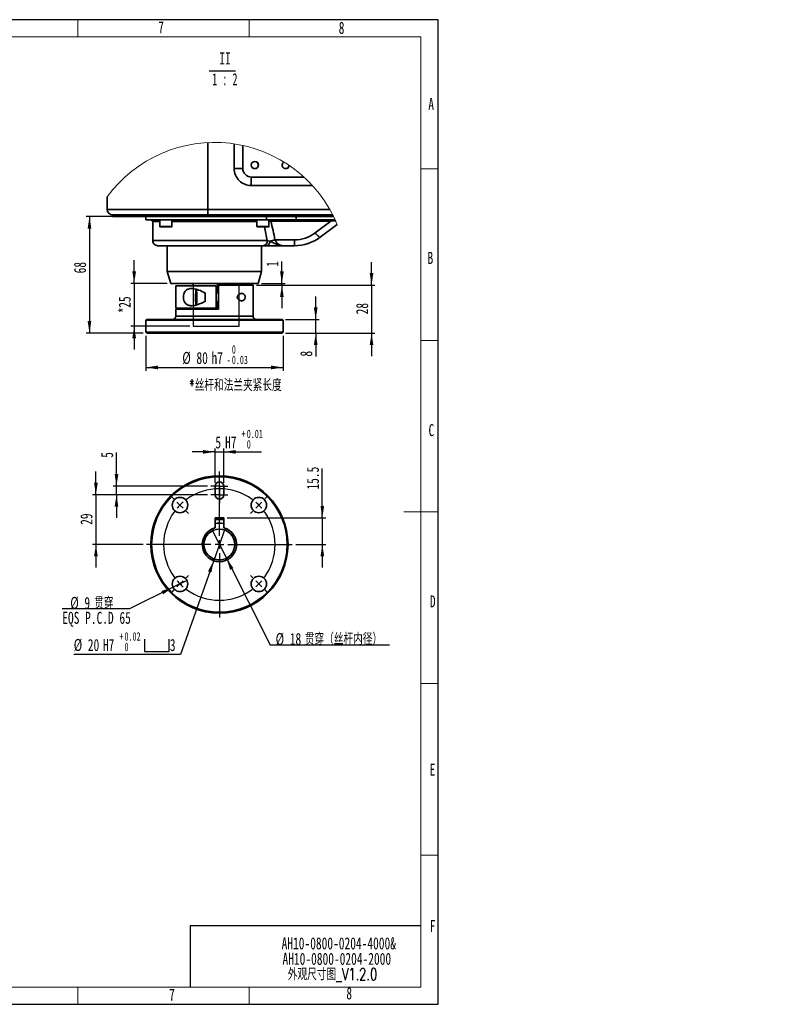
# Model space of a CAD drawing. Header units: millimetres. Extents: x 5 to 517, y 5 to 292.
# Tile 98 of 98: x 293 to 517, y 5 to 292. Entities that reach past the tile are written whole.
import ezdxf

# ---------------------------------------------------------------- set-up
doc = ezdxf.new("R2010")
doc.units = ezdxf.units.MM
doc.layers.add('图框', color=7, linetype='Continuous')
doc.styles.add('SLDTEXTSTYLE1', font='TXT', dxfattribs={"width": 0.7})
doc.styles.add('SLDTEXTSTYLE2', font='TXT', dxfattribs={"width": 0.7, "bigfont": 'bigfont'})
doc.styles.add('SLDTEXTSTYLE3', font='TXT', dxfattribs={"width": 0.62})
doc.dimstyles.new('SLDDIMSTYLE10', dxfattribs={"dimtxt": 3.5, "dimasz": 3.5, "dimexe": 0, "dimexo": 0.0625, "dimgap": 0.875, "dimtad": 2, "dimlfac": 2, "dimrnd": 1e-09, "dimzin": 12, "dimdsep": 46, "dimtxsty": 'SLDTEXTSTYLE1', "dimsah": 1, "dimcen": 0.09, "dimadec": 0, "dimazin": 3, "dimtol": 1, "dimtm": 0.03, "dimtfac": 1, "dimtofl": 0, "dimtmove": 0, "dimatfit": 3, "dimfxl": 0, "dimfrac": 2, "dimtolj": 1, "dimarcsym": 0})
doc.dimstyles.new('SLDDIMSTYLE11', dxfattribs={"dimtxt": 3.5, "dimasz": 3.5, "dimexe": 0, "dimexo": 0.0625, "dimgap": 0.875, "dimtad": 2, "dimlfac": 2, "dimrnd": 1e-09, "dimzin": 12, "dimdsep": 46, "dimtxsty": 'SLDTEXTSTYLE1', "dimsah": 1, "dimcen": 0.09, "dimadec": 0, "dimazin": 3, "dimtfac": 1, "dimtofl": 0, "dimtmove": 0, "dimatfit": 3, "dimfxl": 0, "dimfrac": 2, "dimtolj": 1, "dimtzin": 12, "dimarcsym": 0})
doc.dimstyles.new('SLDDIMSTYLE6', dxfattribs={"dimtxt": 3.5, "dimasz": 3.5, "dimexe": 0, "dimexo": 0.0625, "dimgap": 0.875, "dimtad": 2, "dimlfac": 2, "dimrnd": 1e-09, "dimzin": 12, "dimdsep": 46, "dimtxsty": 'SLDTEXTSTYLE1', "dimsah": 1, "dimcen": 0.09, "dimadec": 0, "dimazin": 3, "dimtfac": 1, "dimtmove": 0, "dimatfit": 0, "dimfxl": 0, "dimfrac": 2, "dimtolj": 1, "dimtzin": 12, "dimarcsym": 0})
doc.dimstyles.new('SLDDIMSTYLE7', dxfattribs={"dimtxt": 3.5, "dimasz": 3.5, "dimexe": 0, "dimexo": 0.0625, "dimgap": 0.875, "dimtad": 2, "dimlfac": 2, "dimrnd": 1e-09, "dimzin": 12, "dimdsep": 46, "dimtxsty": 'SLDTEXTSTYLE1', "dimsah": 1, "dimcen": 0.09, "dimadec": 0, "dimazin": 3, "dimtol": 1, "dimtp": 0.012, "dimtfac": 1, "dimtmove": 0, "dimatfit": 0, "dimfxl": 0, "dimfrac": 2, "dimtolj": 1, "dimarcsym": 0})
doc.dimstyles.new('SLDDIMSTYLE8', dxfattribs={"dimtxt": 3.5, "dimasz": 3.5, "dimexe": 0, "dimexo": 0.0625, "dimgap": 0.875, "dimtad": 0, "dimtih": 1, "dimtoh": 1, "dimlfac": 2, "dimrnd": 1e-09, "dimzin": 12, "dimdsep": 46, "dimtxsty": 'SLDTEXTSTYLE1', "dimblk1": 'NONE', "dimsah": 1, "dimcen": 0, "dimadec": 0, "dimazin": 3, "dimtfac": 1, "dimtmove": 0, "dimatfit": 3, "dimldrblk": 'NONE', "dimfxl": 0, "dimfrac": 2, "dimtolj": 1, "dimtzin": 12, "dimarcsym": 0})
doc.dimstyles.new('SLDDIMSTYLE9', dxfattribs={"dimtxt": 3.5, "dimasz": 3.5, "dimexe": 0, "dimexo": 0.0625, "dimgap": 0.875, "dimtad": 0, "dimtih": 1, "dimtoh": 1, "dimlfac": 2, "dimrnd": 1e-09, "dimzin": 12, "dimdsep": 46, "dimtxsty": 'SLDTEXTSTYLE1', "dimblk1": 'NONE', "dimsah": 1, "dimcen": 0, "dimadec": 0, "dimazin": 3, "dimtol": 1, "dimtp": 0.021, "dimtfac": 1, "dimtmove": 0, "dimatfit": 3, "dimldrblk": 'NONE', "dimfxl": 0, "dimfrac": 2, "dimtolj": 1, "dimarcsym": 0})

# ---------------------------------------------------------------- blocks, each defined once
blk = doc.blocks.new('SW_NOTE_1')
at = {"layer": '图框', "color": 0, "char_height": 3.5, "attachment_point": 2}
for s, insert, style in [('AH10-0800-0204-4000&', (25.54, 4.51), 'SLDTEXTSTYLE1'), ('AH10-0800-0204-2000', (24.97, 0.01), 'SLDTEXTSTYLE1'), ('\\M+18A4F观\\M+18EDA\\M+190A1图_V1.2.0', (23.71, -4.49), 'SLDTEXTSTYLE2')]:
    blk.add_mtext(s, dxfattribs=dict(at, insert=insert, style=style))
blk = doc.blocks.new('_D_29')
at = {"layer": '图框'}
for p, q in [((315.28, 153.53), (315.28, 160.26)), ((347.78, 153.53), (314.28, 153.53)), ((315.28, 153.53), (315.28, 139.03)), ((329.03, 139.03), (314.28, 139.03)), ((315.28, 139.03), (315.28, 132.3))]:
    blk.add_line(p, q, dxfattribs=at)
for points in [[(315.28, 153.53), (315.82, 157.03), (314.74, 157.03)], [(315.28, 139.03), (314.74, 135.53), (315.82, 135.53)]]:
    blk.add_solid(points, dxfattribs=at)
at = {"layer": '图框', "insert": (310.77, 144.75), "char_height": 3.5, "attachment_point": 1, "rotation": 90, "style": 'SLDTEXTSTYLE1'}
blk.add_mtext('29', dxfattribs=at)
blk = doc.blocks.new('_D_30')
at = {"layer": '图框'}
for p, q in [((321.28, 156.03), (321.28, 165.83)), ((347.78, 156.03), (320.28, 156.03)), ((321.28, 153.53), (321.28, 156.03)), ((347.78, 153.53), (320.28, 153.53)), ((321.28, 153.53), (321.28, 146.8))]:
    blk.add_line(p, q, dxfattribs=at)
for points in [[(321.28, 156.03), (321.82, 159.53), (320.74, 159.53)], [(321.28, 153.53), (320.74, 150.03), (321.82, 150.03)]]:
    blk.add_solid(points, dxfattribs=at)
at = {"layer": '图框', "insert": (316.77, 164.29), "char_height": 3.5, "attachment_point": 1, "rotation": 90, "style": 'SLDTEXTSTYLE1'}
blk.add_mtext('5', dxfattribs=at)
blk = doc.blocks.new('_D_31')
at = {"layer": '图框'}
for p, q in [((350.03, 157.03), (350.03, 167.03)), ((352.53, 157.03), (352.53, 167.03)), ((350.03, 166.03), (343.3, 166.03)), ((350.03, 166.03), (352.53, 166.03)), ((352.53, 166.03), (363.56, 166.03))]:
    blk.add_line(p, q, dxfattribs=at)
for points in [[(350.03, 166.03), (346.53, 166.56), (346.53, 165.49)], [(352.53, 166.03), (356.03, 165.49), (356.03, 166.56)]]:
    blk.add_solid(points, dxfattribs=at)
at = {"layer": '图框', "attachment_point": 1, "style": 'SLDTEXTSTYLE1'}
for s, insert, char_height in [('0.01', (359.26, 172.5), 2.45), ('5', (350.09, 170.54), 3.5), ('H7', (352.94, 170.54), 3.5), ('+', (357.75, 172.5), 2.45), ('0', (359.26, 169.46), 2.45)]:
    blk.add_mtext(s, dxfattribs=dict(at, insert=insert, char_height=char_height))
blk = doc.blocks.new('_D_32')
at = {"layer": '图框'}
for p, q in [((337.77, 126.55), (325.04, 120.26)), ((341.81, 128.54), (337.77, 126.55)), ((325.04, 120.26), (305.47, 120.26))]:
    blk.add_line(p, q, dxfattribs=at)
blk.add_solid([(337.77, 126.55), (334.39, 125.48), (334.87, 124.51)], dxfattribs=at)
at = {"layer": '图框', "char_height": 3.5, "attachment_point": 1}
for s, insert, style in [('%%c', (307.81, 123.75), 'SLDTEXTSTYLE1'), ('9', (311.93, 123.73), 'SLDTEXTSTYLE1'), ('贯\\M+190FA', (314.77, 123.73), 'SLDTEXTSTYLE2'), ('EQS P.C.D 65', (305.47, 119.4), 'SLDTEXTSTYLE1')]:
    blk.add_mtext(s, dxfattribs=dict(at, insert=insert, style=style))
blk = doc.blocks.new('_None')
blk = doc.blocks.new('_D_33')
at = {"layer": '图框'}
for p, q in [((381.28, 146.78), (381.28, 161.18)), ((353.53, 146.78), (382.28, 146.78)), ((381.28, 146.78), (381.28, 139.03)), ((373.53, 139.03), (382.28, 139.03)), ((381.28, 139.03), (381.28, 132.3))]:
    blk.add_line(p, q, dxfattribs=at)
for points in [[(381.28, 146.78), (381.82, 150.28), (380.74, 150.28)], [(381.28, 139.03), (380.74, 135.53), (381.82, 135.53)]]:
    blk.add_solid(points, dxfattribs=at)
at = {"layer": '图框', "insert": (376.77, 155.04), "char_height": 3.5, "attachment_point": 1, "rotation": 90, "style": 'SLDTEXTSTYLE1'}
blk.add_mtext('15.5', dxfattribs=at)
blk = doc.blocks.new('SW_SYMBOL_HOLE_SPOT')
at = {"layer": '图框', "color": 0}
for p, q in [((0, 875), (0, 75)), ((1600, 75), (1600, 875)), ((0, 75), (1600, 75))]:
    blk.add_line(p, q, dxfattribs=at)
blk = doc.blocks.new('_D_34')
at = {"layer": '图框'}
for p, q in [((352.95, 143.75), (349.61, 134.32)), ((349.61, 134.32), (339.95, 106.97)), ((339.95, 106.97), (308.81, 106.97))]:
    blk.add_line(p, q, dxfattribs=at)
blk.add_solid([(349.61, 134.32), (347.94, 131.2), (348.95, 130.84)], dxfattribs=at)
at = {"layer": '图框', "xscale": 0.004511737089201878, "yscale": 0.004511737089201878, "zscale": 0.004511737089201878}
blk.add_blockref('SW_SYMBOL_HOLE_SPOT', (329.46, 107.49), dxfattribs=at)
at = {"layer": '图框', "attachment_point": 1, "style": 'SLDTEXTSTYLE1'}
for s, insert, char_height in [('+', (322.12, 113.45), 2.45), ('0.02', (323.63, 113.45), 2.45), ('%%c', (308.81, 111.49), 3.5), ('20', (312.92, 111.48), 3.5), ('H7', (317.31, 111.48), 3.5), ('0', (323.63, 110.4), 2.45), ('3', (336.82, 111.48), 3.5)]:
    blk.add_mtext(s, dxfattribs=dict(at, insert=insert, char_height=char_height))
blk = doc.blocks.new('_D_35')
at = {"layer": '图框'}
for p, q in [((349.25, 143.05), (353.31, 135.02)), ((353.31, 135.02), (366.08, 109.76)), ((366.08, 109.76), (400.87, 109.76))]:
    blk.add_line(p, q, dxfattribs=at)
blk.add_solid([(353.31, 135.02), (354.41, 131.65), (355.37, 132.14)], dxfattribs=at)
at = {"layer": '图框', "char_height": 3.5, "attachment_point": 1}
for s, insert, style in [('%%c', (367.67, 113.24), 'SLDTEXTSTYLE1'), ('18', (371.79, 113.23), 'SLDTEXTSTYLE1'), ('贯\\M+190FA\\M+18169丝\\M+19E57\\M+193E0\\M+18C61\\M+1816A', (376.17, 113.23), 'SLDTEXTSTYLE2')]:
    blk.add_mtext(s, dxfattribs=dict(at, insert=insert, style=style))
blk = doc.blocks.new('SW_CENTERMARKSYMBOL_2')
at = {"layer": '图框', "color": 0}
for p, q in [((0, 2.5), (0, 21.25)), ((-2.5, 0), (-21.25, 0)), ((0, 0), (-1.25, 0)), ((0, 0), (0, 1.25)), ((0, 0), (0, -1.25)), ((0, 0), (1.25, 0)), ((2.5, 0), (21.25, 0)), ((0, -2.5), (0, -21.25))]:
    blk.add_line(p, q, dxfattribs=at)
blk = doc.blocks.new('SW_CENTERMARKSYMBOL_3')
at = {"layer": '图框', "color": 0}
for p, q in [((-1.77, 1.77), (-2.47, 2.47)), ((0, 0), (-0.88, 0.88)), ((0, 0), (0.88, -0.88)), ((11.49, -8.99), (11.49, 1.25)), ((22.98, 0), (22.1, -0.88)), ((22.98, 0), (23.86, 0.88)), ((24.75, 1.77), (25.46, 2.47)), ((1.77, -1.77), (2.47, -2.47)), ((21.21, -1.77), (20.51, -2.47)), ((11.49, -11.49), (11.49, -10.24)), ((8.99, -11.49), (-1.25, -11.49)), ((11.49, -11.49), (10.24, -11.49)), ((11.49, -11.49), (11.49, -12.74)), ((11.49, -11.49), (12.74, -11.49)), ((11.49, -13.99), (11.49, -24.23)), ((13.99, -11.49), (24.23, -11.49)), ((0, -22.98), (0.88, -22.1)), ((1.77, -21.21), (2.47, -20.51)), ((21.21, -21.21), (20.51, -20.51)), ((22.98, -22.98), (22.1, -22.1)), ((-1.77, -24.75), (-2.47, -25.46)), ((0, -22.98), (-0.88, -23.86)), ((22.98, -22.98), (23.86, -23.86)), ((24.75, -24.75), (25.46, -25.46))]:
    blk.add_line(p, q, dxfattribs=at)
for start, end in [(53.8147, 126.1853), (135, 139.4074), (130.5926, 135), (45, 49.4074), (40.5926, 45), (143.8147, 216.1853), (323.8147, 36.1853), (220.5926, 225), (315, 319.4074), (225, 229.4074), (233.8147, 306.1853), (310.5926, 315)]:
    blk.add_arc((11.49, -11.49), 16.25, start, end, dxfattribs=at)
blk = doc.blocks.new('SW_CENTERMARKSYMBOL_4')
at = {"layer": '图框', "color": 0}
for p, q in [((-1.25, 0), (-2.5, 0)), ((0, 0), (-1.25, 0)), ((0, 1.25), (0, 2.5)), ((0, 0), (0, 1.25)), ((0, 0), (0, -1.25)), ((0, 0), (1.25, 0)), ((1.25, 0), (2.5, 0)), ((0, -1.25), (0, -2.5))]:
    blk.add_line(p, q, dxfattribs=at)
blk = doc.blocks.new('SW_CENTERMARKSYMBOL_5')
at = {"layer": '图框', "color": 0}
for p, q in [((-1.25, 0), (-2.5, 0)), ((0, 0), (-1.25, 0)), ((0, 1.25), (0, 2.5)), ((0, 0), (0, 1.25)), ((0, 0), (0, -1.25)), ((0, 0), (1.25, 0)), ((1.25, 0), (2.5, 0)), ((0, -1.25), (0, -2.5))]:
    blk.add_line(p, q, dxfattribs=at)
blk = doc.blocks.new('_D_36')
at = {"layer": '图框'}
for p, q in [((326.43, 215.13), (326.43, 221.86)), ((336.09, 215.13), (325.43, 215.13)), ((326.43, 215.13), (326.43, 202.63)), ((342.65, 202.63), (325.43, 202.63)), ((326.43, 202.63), (326.43, 195.9))]:
    blk.add_line(p, q, dxfattribs=at)
for points in [[(326.43, 215.13), (326.97, 218.63), (325.89, 218.63)], [(326.43, 202.63), (325.89, 199.13), (326.97, 199.13)]]:
    blk.add_solid(points, dxfattribs=at)
at = {"layer": '图框', "char_height": 3.5, "attachment_point": 1, "rotation": 90, "style": 'SLDTEXTSTYLE1'}
for s, insert in [('25', (321.92, 208.02)), ('*', (321.92, 206.49))]:
    blk.add_mtext(s, dxfattribs=dict(at, insert=insert))
blk = doc.blocks.new('_D_37')
at = {"layer": '图框'}
for p, q in [((329.84, 199.88), (329.84, 189.63)), ((369.84, 199.88), (369.84, 189.63)), ((329.84, 190.63), (369.84, 190.63))]:
    blk.add_line(p, q, dxfattribs=at)
for points in [[(329.84, 190.63), (333.34, 190.09), (333.34, 191.17)], [(369.84, 190.63), (366.34, 191.17), (366.34, 190.09)]]:
    blk.add_solid(points, dxfattribs=at)
at = {"layer": '图框', "attachment_point": 1, "style": 'SLDTEXTSTYLE1'}
for s, insert, char_height in [('%%c', (340.47, 195.16), 3.5), ('80', (344.58, 195.14), 3.5), ('h7', (348.96, 195.14), 3.5), ('0', (354.91, 197.11), 2.45), ('-', (353.4, 194.06), 2.45), ('0.03', (354.91, 194.06), 2.45)]:
    blk.add_mtext(s, dxfattribs=dict(at, insert=insert, char_height=char_height))
blk = doc.blocks.new('_D_38')
at = {"layer": '图框'}
for p, q in [((379.36, 204.63), (379.36, 211.36)), ((370.59, 204.63), (380.36, 204.63)), ((379.36, 200.63), (379.36, 204.63)), ((370.59, 200.63), (380.36, 200.63)), ((379.36, 200.63), (379.36, 193.8))]:
    blk.add_line(p, q, dxfattribs=at)
for points in [[(379.36, 204.63), (379.9, 208.13), (378.82, 208.13)], [(379.36, 200.63), (378.82, 197.13), (379.9, 197.13)]]:
    blk.add_solid(points, dxfattribs=at)
at = {"layer": '图框', "insert": (374.85, 193.8), "char_height": 3.5, "attachment_point": 1, "rotation": 90, "style": 'SLDTEXTSTYLE1'}
blk.add_mtext('8', dxfattribs=at)
blk = doc.blocks.new('_D_39')
at = {"layer": '图框'}
for p, q in [((369.49, 215.13), (369.49, 221.52)), ((362.09, 214.63), (370.49, 214.63)), ((363.59, 215.13), (370.49, 215.13)), ((369.49, 214.63), (369.49, 215.13)), ((369.49, 214.63), (369.49, 207.9))]:
    blk.add_line(p, q, dxfattribs=at)
for points in [[(369.49, 215.13), (370.03, 218.63), (368.95, 218.63)], [(369.49, 214.63), (368.95, 211.13), (370.03, 211.13)]]:
    blk.add_solid(points, dxfattribs=at)
at = {"layer": '图框', "insert": (364.98, 219.98), "char_height": 3.5, "attachment_point": 1, "rotation": 90, "style": 'SLDTEXTSTYLE1'}
blk.add_mtext('1', dxfattribs=at)
blk = doc.blocks.new('_D_40')
at = {"layer": '图框'}
for p, q in [((319.99, 234.63), (312.41, 234.63)), ((313.41, 234.63), (313.41, 200.63)), ((329.09, 200.63), (312.41, 200.63))]:
    blk.add_line(p, q, dxfattribs=at)
for points in [[(313.41, 234.63), (312.87, 231.13), (313.94, 231.13)], [(313.41, 200.63), (313.94, 204.13), (312.87, 204.13)]]:
    blk.add_solid(points, dxfattribs=at)
at = {"layer": '图框', "insert": (308.89, 218.05), "char_height": 3.5, "attachment_point": 1, "rotation": 90, "style": 'SLDTEXTSTYLE1'}
blk.add_mtext('68', dxfattribs=at)
blk = doc.blocks.new('_D_41')
at = {"layer": '图框'}
for p, q in [((395.63, 214.63), (395.63, 221.36)), ((362.09, 214.63), (396.63, 214.63)), ((395.63, 214.63), (395.63, 200.63)), ((370.59, 200.63), (396.63, 200.63)), ((395.63, 200.63), (395.63, 193.9))]:
    blk.add_line(p, q, dxfattribs=at)
for points in [[(395.63, 214.63), (396.17, 218.13), (395.09, 218.13)], [(395.63, 200.63), (395.09, 197.13), (396.17, 197.13)]]:
    blk.add_solid(points, dxfattribs=at)
at = {"layer": '图框', "insert": (391.12, 206.1), "char_height": 3.5, "attachment_point": 1, "rotation": 90, "style": 'SLDTEXTSTYLE1'}
blk.add_mtext('28', dxfattribs=at)
blk = doc.blocks.new('SW_NOTE_2')
at = {"layer": '图框', "color": 0}
blk.add_line((-3.35, -0.86), (4.32, -0.86), dxfattribs=at)
at = {"layer": '图框', "color": 0, "char_height": 3.5, "attachment_point": 2}
for s, insert, style in [('II', (1.31, 4.51), 'SLDTEXTSTYLE1'), ('1 : 2', (1.24, -1.55), 'SLDTEXTSTYLE3')]:
    blk.add_mtext(s, dxfattribs=dict(at, insert=insert, style=style))

msp = doc.modelspace()

# ---------------------------------------------------------------- linework, layer by layer
at = {"color": 7, "linetype": 'Continuous', "lineweight": 25}
for p, q in [((415.0034, 291.9994), (5, 291.9994)), ((415.0034, 5), (415.0034, 291.9994)), ((5, 5), (415.0034, 5))]:
    msp.add_line(p, q, dxfattribs=at)
at = {"color": 7, "linetype": 'Continuous', "lineweight": 18}
for p, q in [((310.0034, 286.9994), (310.0034, 291.9994)), ((360.0034, 291.9994), (360.0034, 286.9994)), ((410.0034, 286.9994), (10, 286.9994)), ((410.0034, 10), (410.0034, 286.9994)), ((410.0034, 248.5), (415.0034, 248.5)), ((410.0034, 198.5), (415.0034, 198.5)), ((415.0034, 148.5), (405.0034, 148.5)), ((415.0034, 98.5), (410.0034, 98.5)), ((410.0034, 48.5), (415.0034, 48.5)), ((10, 10), (410.0034, 10)), ((310.0034, 5), (310.0034, 10)), ((360.0034, 10), (360.0034, 5))]:
    msp.add_line(p, q, dxfattribs=at)
at = {"color": 7, "linetype": 'Continuous', "lineweight": 35}
for p, q in [((347.92, 236.6293), (347.92, 256.1962)), ((355.5747, 248.6293), (355.5747, 255.817)), ((358.1072, 248.6293), (358.1072, 255.3514)), ((355.5747, 248.6293), (358.1072, 248.6293)), ((375.9448, 246.1293), (360.607, 246.1293)), ((378.4471, 243.6293), (360.5743, 243.6293)), ((318.5896, 240.4037), (318.5896, 236.6293)), ((347.92, 236.6293), (383.5327, 236.6293)), ((320.0896, 235.1293), (320.0896, 234.6293)), ((320.9932, 235.1293), (320.0896, 235.1293)), ((320.9932, 234.6293), (320.0896, 234.6293)), ((347.9569, 235.1293), (320.9932, 235.1293)), ((320.9932, 234.6293), (320.9932, 235.1293)), ((323.4173, 234.6293), (320.9932, 234.6293)), ((323.4173, 234.6293), (323.4173, 235.1293)), ((328.2949, 234.6293), (323.4173, 234.6293)), ((328.2949, 234.6293), (328.2949, 235.1293)), ((330.4933, 234.6293), (328.2949, 234.6293)), ((329.8396, 234.6293), (329.8396, 233.6293)), ((365.0004, 233.6293), (329.8396, 233.6293)), ((330.4933, 234.6293), (330.4933, 235.1293)), ((365.0004, 234.6293), (330.4933, 234.6293)), ((331.8396, 233.1293), (331.8396, 227.6293)), ((333.9474, 233.6293), (333.9474, 231.6793)), ((337.4474, 231.6793), (337.4474, 233.6293)), ((384.3413, 235.1293), (347.9569, 235.1293)), ((362.2317, 233.6293), (362.2317, 231.6793)), ((365.0004, 234.6293), (365.0004, 235.1293)), ((373.6146, 234.6293), (365.0004, 234.6293)), ((365.0004, 233.6293), (365.0004, 234.6293)), ((373.6146, 233.6293), (365.0004, 233.6293)), ((365.7317, 231.6793), (365.7317, 233.6293)), ((366.2712, 233.2874), (366.2712, 233.6293)), ((383.7712, 233.2874), (366.2712, 233.2874)), ((373.6146, 234.6293), (373.6146, 235.1293)), ((384.5923, 234.6293), (373.6146, 234.6293)), ((373.6146, 234.6293), (373.6146, 233.6293)), ((373.6146, 233.6293), (385.0676, 233.6293)), ((379.1729, 229.8388), (383.7712, 233.2874)), ((383.7712, 233.2874), (383.7712, 233.6293)), ((335.0126, 231.6293), (333.9974, 231.6293)), ((335.0126, 231.6293), (337.3975, 231.6293)), ((363.3826, 231.6293), (362.2817, 231.6293)), ((365.6817, 231.6293), (363.3826, 231.6293)), ((385.6277, 232.3454), (380.6729, 228.6293)), ((365.2278, 227.6293), (365.989, 227.4114)), ((367.4811, 227.8388), (373.1729, 227.8388)), ((373.1729, 226.1293), (373.1729, 227.8388)), ((363.9454, 226.1293), (333.3396, 226.1293)), ((336.0896, 226.1293), (336.0896, 218.6293)), ((363.5896, 218.6293), (363.5896, 226.1293)), ((365.0938, 226.1293), (363.9454, 226.1293)), ((369.5318, 226.1293), (365.0938, 226.1293)), ((373.1729, 226.1293), (369.5318, 226.1293)), ((336.0896, 218.6293), (337.0895, 215.1293)), ((363.5896, 218.6293), (336.0896, 218.6293)), ((362.5895, 215.1293), (363.5896, 218.6293)), ((362.5895, 215.1293), (337.0895, 215.1293)), ((338.5896, 214.3793), (338.5896, 207.8793)), ((338.5896, 214.3793), (350.308, 214.3793)), ((343.5896, 215.1293), (343.5896, 214.3793)), ((345.0729, 213.2543), (344.5431, 213.2543)), ((350.308, 214.3793), (350.308, 207.8793)), ((350.6809, 212.3793), (350.6809, 215.1293)), ((350.7559, 215.1293), (350.7559, 214.6293)), ((350.7559, 214.6293), (351.0559, 214.6293)), ((351.0559, 214.6293), (351.0559, 207.6293)), ((351.0559, 214.6293), (361.0896, 214.6293)), ((357.119, 214.8793), (357.0546, 214.8793)), ((357.0546, 214.8793), (357.0546, 214.6293)), ((361.0896, 205.6293), (361.0896, 214.6293)), ((344.4932, 212.2743), (344.419, 211.7018)), ((344.419, 211.7018), (344.419, 210.5568)), ((344.5675, 211.7018), (344.419, 211.7018)), ((344.419, 210.5568), (344.4932, 209.9843)), ((344.5675, 210.5568), (344.419, 210.5568)), ((344.5675, 211.7018), (344.4932, 212.2743)), ((344.4932, 209.9843), (344.5675, 210.5568)), ((344.5675, 210.5568), (344.5675, 211.7018)), ((347.1504, 212.332), (347.1504, 209.9266)), ((350.8503, 212.3793), (350.308, 212.3793)), ((350.308, 209.8793), (350.8503, 209.8793)), ((350.6809, 207.6293), (350.6809, 209.8793)), ((350.308, 207.8793), (338.5896, 207.8793)), ((338.5896, 207.6293), (338.5896, 205.6293)), ((351.0559, 207.6293), (338.5896, 207.6293)), ((343.5896, 207.8793), (343.5896, 207.6293)), ((344.5431, 209.0043), (345.0766, 209.0043)), ((330.0896, 204.6293), (329.8396, 204.3793)), ((329.8396, 204.3793), (329.8396, 200.8793)), ((369.8396, 204.3793), (329.8396, 204.3793)), ((330.0896, 204.6293), (369.5896, 204.6293)), ((369.8396, 204.3793), (369.5896, 204.6293)), ((369.8396, 200.8793), (369.8396, 204.3793)), ((329.8396, 200.8793), (330.0896, 200.6293)), ((329.8396, 200.8793), (369.8396, 200.8793)), ((330.1451, 200.6293), (330.0896, 200.6293)), ((369.5896, 200.6293), (330.1451, 200.6293)), ((369.5896, 200.6293), (369.8396, 200.8793)), ((350.03, 153.5322), (350.03, 156.0322)), ((352.53, 156.0322), (352.53, 153.5322)), ((350.03, 143.8734), (350.03, 146.7822)), ((350.03, 146.7822), (352.53, 146.7822)), ((350.23, 146.5322), (352.33, 146.5322)), ((350.905, 146.5322), (350.905, 146.7822)), ((351.655, 146.5322), (351.655, 146.7822)), ((352.53, 146.7822), (352.53, 143.8734)), ((352.53, 146.3322), (350.03, 146.3322))]:
    msp.add_line(p, q, dxfattribs=at)
at = {"color": 8, "linetype": 'Continuous', "lineweight": 35}
for p, q in [((318.5896, 236.6293), (347.92, 236.6293)), ((333.9474, 233.1293), (331.8396, 233.1293)), ((362.2317, 233.1293), (337.4474, 233.1293)), ((366.2712, 233.2874), (365.7317, 233.2607)), ((333.9474, 231.6793), (334.9925, 231.6793)), ((334.9925, 231.6793), (337.4474, 231.6793)), ((362.2317, 231.6793), (363.365, 231.6793)), ((363.365, 231.6793), (365.7317, 231.6793)), ((331.8396, 227.6293), (365.2278, 227.6293)), ((338.5896, 205.6293), (361.0896, 205.6293))]:
    msp.add_line(p, q, dxfattribs=at)
at = {"color": 7, "linetype": 'Continuous', "lineweight": 35, "flags": 128}
for points in [[(385.172, 233.3995), (384.5944, 233.3542), (383.7712, 233.2874)], [(380.6729, 228.6293), (380.5885, 228.6082), (380.4659, 228.6415), (380.3085, 228.7284), (380.1205, 228.8665), (379.9069, 229.0522), (379.6735, 229.2804), (379.4266, 229.545), (379.1729, 229.8388)], [(365.989, 227.4114), (365.9516, 227.1519), (365.887, 226.9075), (365.7973, 226.6859), (365.6854, 226.4942), (365.5546, 226.3384), (365.4094, 226.2235), (365.2541, 226.1531), (365.0938, 226.1293)], [(344.5391, 213.1121), (344.4932, 213.2043), (344.4474, 213.1121), (344.4057, 212.8438), (344.3717, 212.4231), (344.3485, 211.8874), (344.3382, 211.2844), (344.3417, 210.6676), (344.3586, 210.0918), (344.3875, 209.6082), (344.4258, 209.2598), (344.4701, 209.0775), (344.5164, 209.0775), (344.5607, 209.2598), (344.599, 209.6082), (344.6279, 210.0918), (344.6448, 210.6676), (344.6483, 211.2844), (344.6379, 211.8874), (344.6148, 212.4231), (344.5808, 212.8438), (344.5391, 213.1121)], [(344.5431, 213.2543), (344.59, 213.1599), (344.6328, 212.8851), (344.6676, 212.4542), (344.6913, 211.9057), (344.7018, 211.2881), (344.6983, 210.6565), (344.681, 210.0668), (344.6514, 209.5716), (344.6122, 209.2148), (344.5668, 209.0281), (344.5431, 209.0043)], [(357.0546, 214.8793), (357.041, 215.0045), (357.0252, 215.1293)]]:
    msp.add_lwpolyline(points, dxfattribs=at)
at = {"color": 8, "linetype": 'Continuous', "lineweight": 35, "flags": 128}
msp.add_lwpolyline([(357.1752, 214.6293), (357.1549, 214.7842), (357.119, 214.8793)], dxfattribs=at)
at = {"color": 7, "linetype": 'Continuous', "lineweight": 35}
for centre, radius in [((361.6069, 249.6294), 1.05), ((351.28, 139.0322), 20), ((351.28, 139.0322), 19.75), ((339.7896, 150.5227), 2.25), ((362.7705, 150.5227), 2.25), ((351.28, 139.0322), 4.5), ((339.7896, 127.5417), 2.25), ((362.7705, 127.5417), 2.25)]:
    msp.add_circle(centre, radius, dxfattribs=at)
at = {"color": 7, "linetype": 'Continuous', "lineweight": 18}
msp.add_arc((349.8396, 217.498), 38.7458, 22.53216, 143.759149, dxfattribs=at)
at = {"color": 7, "linetype": 'Continuous', "lineweight": 35}
for centre, radius, start, end in [((361.561, 249.6294), 1.0499, 359.996679, 88.783167), ((370.5983, 249.6145), 1.0416, 118.83065, 355.415502), ((360.5744, 248.6291), 4.9998, 179.997344, 269.997789), ((360.6071, 248.6292), 2.4999, 179.997096, 269.997269), ((361.561, 249.6293), 1.0499, 271.213674, 0.003158), ((370.5742, 249.6024), 1.0229, 270.465224, 357.54874), ((408.3969, 244.2536), 47.8267, 177.752305, 180.74787), ((320.0896, 236.6293), 1.5, 180.000182, 270.000103), ((331.3396, 233.1293), 0.5, 0.000667, 90.001894), ((255.3705, 205.8025), 114.2558, 11.120177, 13.919354), ((333.9975, 231.6794), 0.05, 180.040622, 269.967915), ((337.3975, 231.6793), 0.0499, 269.983779, 0.076015), ((362.2817, 231.6794), 0.05, 180.040622, 269.967915), ((365.6817, 231.6794), 0.05, 270.032085, 359.959378), ((373.1729, 237.8388), 10, 269.999894, 306.869875), ((333.3396, 227.6293), 1.5, 179.99998, 270.000589), ((363.8274, 227.5283), 1.404, 274.821216, 4.125045), ((368.6783, 220.8404), 7.1001, 99.707622, 112.257596), ((373.1729, 238.6293), 12.4999, 269.999778, 306.869983), ((322.612, 211.1293), 24.5347, 357.079625, 2.920375), ((337.5895, 205.6293), 1, 270.001521, 359.999333), ((362.0896, 205.6293), 1, 180.000667, 269.998479), ((351.28, 156.0322), 1.25, 0, 180), ((351.28, 153.5322), 1.25, 180, 0), ((350.23, 146.3322), 0.2, 90, 180), ((352.33, 146.3322), 0.2, 0, 90), ((351.28, 139.0322), 5, 104.477512, 75.522488), ((351.28, 139.0322), 6.25, 78.463041, 101.536959)]:
    msp.add_arc(centre, radius, start, end, dxfattribs=at)
at = {"color": 8, "linetype": 'Continuous', "lineweight": 35}
msp.add_arc((239.148, 205.2939), 128.0428, 10.045902, 11.869112, dxfattribs=at)
at = {"color": 7, "linetype": 'Continuous', "lineweight": 35}
for points, knots in [([(347.92, 236.6293), (347.9197, 236.4632), (347.9193, 236.1496), (347.9317, 235.7344), (347.9223, 235.3905), (347.9597, 235.2381), (347.9445, 235.1327), (347.9567, 235.1294), (347.9569, 235.1293)], [0, 0, 0, 0, 0.33046035, 0.62368872, 0.846776, 0.97470584, 0.99967015, 1, 1, 1, 1]), ([(365.989, 227.4114), (366.0621, 227.3851), (366.4264, 227.2541), (367.0541, 226.9524), (367.8654, 226.5403), (368.5608, 226.2745), (369.0518, 226.1671), (369.325, 226.1353), (369.4615, 226.1293), (369.53, 226.1293), (369.5318, 226.1293)], [0, 0, 0, 0, 0.06133969, 0.30611258, 0.54949131, 0.78124053, 0.89207062, 0.94588289, 0.99857043, 1, 1, 1, 1]), ([(367.4811, 227.8388), (367.6136, 227.5831), (367.87, 227.0881), (368.4701, 226.5495), (369.0283, 226.1976), (369.4029, 226.1468), (369.5318, 226.1293)], [0, 0, 0, 0, 0.30756544, 0.59540291, 0.8608285, 1, 1, 1, 1]), ([(347.1504, 209.9266), (346.7902, 209.7333), (346.0827, 209.3533), (345.0481, 208.9719), (344.1082, 208.7164), (343.1813, 208.5935), (342.2608, 208.6786), (341.5009, 209.1297), (341.0494, 209.7698), (340.8253, 210.5007), (340.777, 211.2574), (340.8748, 211.9601), (341.1107, 212.5861), (341.5374, 213.1569), (342.3138, 213.6033), (343.304, 213.6653), (344.3114, 213.4986), (345.6012, 213.1191), (346.5224, 212.6511), (347.1504, 212.332)], [0, 0, 0, 0, 0.07544124, 0.14821237, 0.20317996, 0.25501544, 0.32070947, 0.36961735, 0.413097, 0.46240177, 0.50902076, 0.55222477, 0.59255378, 0.63141307, 0.68161091, 0.75255432, 0.80961224, 0.87022152, 1, 1, 1, 1]), ([(357.3414, 214.6293), (357.3377, 214.6607), (357.3307, 214.7197), (357.2924, 214.7937), (357.2379, 214.8461), (357.1783, 214.8766), (357.1359, 214.8759), (357.119, 214.8757)], [0, 0, 0, 0, 0.254762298, 0.47933573, 0.659012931, 0.864050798, 1, 1, 1, 1]), ([(356.5086, 210.9485), (356.4973, 211.0086), (356.4736, 211.1342), (356.5071, 211.3419), (356.6189, 211.5805), (356.8751, 211.8607), (357.2869, 212.0994), (357.7903, 212.2122), (358.2411, 212.1312), (358.543, 211.9039), (358.7083, 211.6418), (358.7936, 211.3625), (358.8129, 211.0828), (358.7739, 210.8147), (358.6776, 210.5555), (358.4909, 210.2975), (358.1359, 210.0845), (357.6314, 210.0584), (357.1501, 210.2233), (356.7991, 210.4734), (356.5936, 210.7148), (356.5339, 210.8789), (356.5086, 210.9485)], [0, 0, 0, 0, 0.02639303, 0.05517266, 0.08952873, 0.13951916, 0.21742193, 0.29253863, 0.35941852, 0.40891384, 0.45203357, 0.49188045, 0.534585, 0.57265698, 0.60863779, 0.6537703, 0.70826313, 0.78238241, 0.86512024, 0.92463411, 0.96805738, 1, 1, 1, 1])]:
    msp.add_open_spline(points, degree=3, knots=knots, dxfattribs=at)
at = {"layer": '图框'}
for p, q in [((343.6474, 214.3793), (343.6474, 202.6293)), ((357.0404, 202.6293), (357.0546, 214.6293)), ((343.6474, 202.6293), (357.0404, 202.6293)), ((342.7327, 28.0089), (342.7327, 10)), ((342.7327, 28.0089), (410.0034, 28.0089))]:
    msp.add_line(p, q, dxfattribs=at)

# ---------------------------------------------------------------- block references
for name, p in [('SW_NOTE_2', (351.6225, 277.9483)), ('SW_CENTERMARKSYMBOL_2', (351.28, 139.0322)), ('SW_CENTERMARKSYMBOL_5', (351.28, 156.0322)), ('SW_CENTERMARKSYMBOL_3', (339.7896, 150.5227)), ('SW_CENTERMARKSYMBOL_4', (351.28, 153.5322)), ('SW_NOTE_1', (360.5371, 20.0076))]:
    msp.add_blockref(name, p, dxfattribs=at)

# ---------------------------------------------------------------- texts
at = {"color": 7, "linetype": 'Continuous', "lineweight": 0, "char_height": 3.5, "attachment_point": 2, "style": 'SLDTEXTSTYLE1'}
for s, insert in [('7', (334.2794, 291.5463)), ('8', (386.8882, 291.3747)), ('A', (413.0024, 269.1441)), ('B', (412.7821, 224.3077)), ('C', (413.0674, 174.105)), ('D', (413.4656, 124.2009)), ('E', (413.393, 75.1259)), ('F', (413.4457, 29.5974)), ('7', (337.4362, 9.5155)), ('8', (389.1177, 9.9408))]:
    msp.add_mtext(s, dxfattribs=dict(at, insert=insert))
at = {"layer": '图框', "char_height": 3.5, "attachment_point": 1, "style": 'SLDTEXTSTYLE2'}
for s, insert in [('*丝\\M+19E57\\M+19861\\M+19640兰夹紧长\\M+19378', (342.3996, 187.223)), ('*丝\\M+19E57达\\M+1939E\\M+18D64\\M+18CC0\\M+188CA\\M+188CA\\M+19275', (157.0843, 86.3256))]:
    msp.add_mtext(s, dxfattribs=dict(at, insert=insert))

# ---------------------------------------------------------------- dimensions: what is measured, and where the dimension line sits
at = {"layer": '图框'}
for base, p1, p2, dimstyle, picture, middle in [((313.4059, 200.6293), (320.9932, 234.6293), (330.0896, 200.6293), 'SLDDIMSTYLE11', '_D_40', (313.4059, 219.5845)), ((369.4896, 215.1293), (361.0896, 214.6293), (362.5896, 215.1293), 'SLDDIMSTYLE6', '_D_39', (369.4896, 220.75)), ((395.6277, 200.6293), (361.0896, 214.6293), (369.5896, 200.6293), 'SLDDIMSTYLE6', '_D_41', (395.6277, 207.6293)), ((379.3569, 204.6293), (369.5896, 200.6293), (369.5896, 204.6293), 'SLDDIMSTYLE6', '_D_38', (379.3569, 194.5666)), ((321.28, 156.0322), (348.78, 153.5322), (348.78, 156.0322), 'SLDDIMSTYLE6', '_D_30', (321.28, 165.0623)), ((381.28, 139.0322), (352.53, 146.7822), (372.53, 139.0322), 'SLDDIMSTYLE6', '_D_33', (381.28, 158.114)), ((315.28, 139.0322), (348.78, 153.5322), (330.03, 139.0322), 'SLDDIMSTYLE6', '_D_29', (315.28, 146.2822))]:
    dim = msp.add_linear_dim(base=base, p1=p1, p2=p2, angle=90, dimstyle=dimstyle, dxfattribs=at)
    dim.commit()
    dim.dimension.update_dxf_attribs({"geometry": picture, "text_midpoint": middle, "dimtype": 160})
dim = msp.add_linear_dim(base=(326.4275, 202.6293), p1=(337.0896, 215.1293), p2=(343.6474, 202.6293), angle=90, text='*<>', dimstyle='SLDDIMSTYLE6', dxfattribs=at)
dim.commit()
dim.dimension.update_dxf_attribs({"geometry": '_D_36', "text_midpoint": (326.4275, 208.7925), "dimtype": 160})
for base, p1, p2, text, dimstyle, picture, middle in [((369.8396, 190.6293), (329.8396, 200.8793), (369.8396, 200.8793), '%%c<>h7', 'SLDDIMSTYLE10', '_D_37', (349.8396, 190.6293)), ((352.53, 166.0261), (350.03, 156.0322), (352.53, 156.0322), '<>H7', 'SLDDIMSTYLE7', '_D_31', (356.8251, 166.0261))]:
    dim = msp.add_linear_dim(base=base, p1=p1, p2=p2, text=text, dimstyle=dimstyle, dxfattribs=at)
    dim.commit()
    dim.dimension.update_dxf_attribs({"geometry": picture, "text_midpoint": middle, "dimtype": 160})
for p1, p2, text, dimstyle, picture, middle in [((352.9465, 143.7463), (349.6136, 134.3181), '<>H7 {\\fGDT;v}3', 'SLDDIMSTYLE9', '_D_34', (323.584, 110.1531)), ((349.2493, 143.0479), (353.3108, 135.0165), '<> 贯穿（丝杆内径）', 'SLDDIMSTYLE8', '_D_35', (384.2724, 111.4034)), ((341.8073, 128.5374), (337.7718, 126.5461), '<> 贯穿\\PEQS P.C.D 65', 'SLDDIMSTYLE8', '_D_32', (314.4605, 119.7421))]:
    dim = msp.add_diameter_dim_2p(p1=p1, p2=p2, text=text, dimstyle=dimstyle, dxfattribs=at)
    dim.commit()
    dim.dimension.update_dxf_attribs({"geometry": picture, "text_midpoint": middle, "dimtype": 163})

doc.saveas('drawing.dxf')
